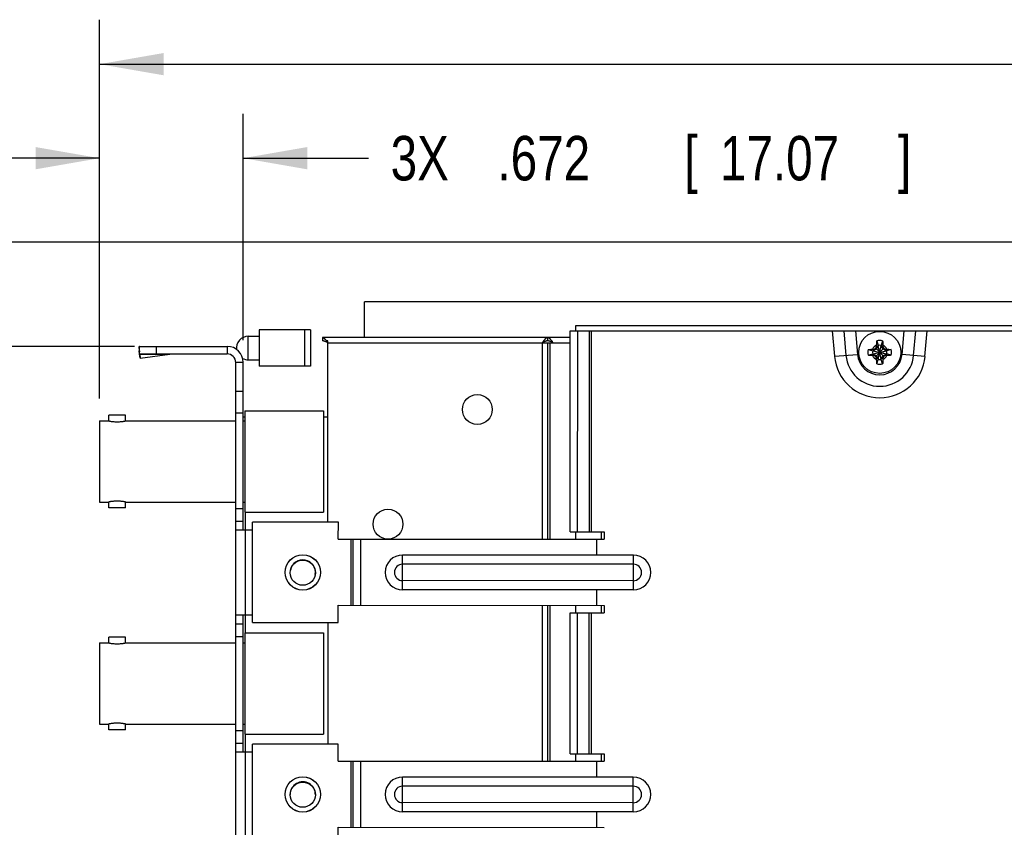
# Model space of a CAD drawing. Header units: inches. Extents: x 0.2 to 16.8, y 0.1 to 10.8.
# Tile 7 of 20: x 5.8 to 8.5, y 4.4 to 6.7. Entities that reach past the tile are written whole.
import ezdxf

# ---------------------------------------------------------------- set-up
doc = ezdxf.new("R2010")
doc.units = ezdxf.units.IN
doc.header["$LTSCALE"] = 0.935
doc.header["$MEASUREMENT"] = 0
doc.layers.get('0').update_dxf_attribs({"linetype": 'CONTINUOUS'})
doc.layers.add('DIMENSIONS', color=7, linetype='CONTINUOUS')
doc.styles.get("Standard").update_dxf_attribs({"font": 'txt', "width": 0.8})
doc.dimstyles.new('DIMSTYLE_1', dxfattribs={"dimtxt": 0.125, "dimasz": 0.18, "dimexe": 0.18, "dimexo": 0.0625, "dimgap": 0.09, "dimtad": 0, "dimtih": 1, "dimtoh": 1, "dimdec": 3, "dimlfac": 1.666667, "dimzin": 4, "dimdsep": 46, "dimtxsty": 'STANDARD', "dimblk": '_FILLED', "dimblk1": '_FILLED', "dimblk2": '_FILLED', "dimcen": 0.09, "dimadec": 0, "dimazin": 0, "dimtp": 0.001, "dimtm": 0.001, "dimtfac": 1, "dimtdec": 3, "dimtofl": 0, "dimtmove": 0, "dimatfit": 3, "dimldrblk": '_FILLED', "dimfxl": 1, "dimtolj": 1, "dimtzin": 4, "dimarcsym": 0})

# ---------------------------------------------------------------- blocks, each defined once
blk = doc.blocks.new('_FILLED')
at = {"color": 0, "linetype": 'BYBLOCK'}
blk.add_solid([(0, 0), (-1, 0.174), (-1, -0.174)], dxfattribs=at)
blk = doc.blocks.new('*D0')
at = {"layer": 'DIMENSIONS', "color": 2, "linetype": 'CONTINUOUS'}
for p, q in [((5.9837, 5.6404), (5.9837, 6.7056)), ((14.4167, 5.2487), (14.4167, 6.7056)), ((5.9837, 6.5806), (9.3754, 6.5806)), ((14.4167, 6.5806), (10.7254, 6.5806))]:
    blk.add_line(p, q, dxfattribs=at)
at = {"layer": 'DIMENSIONS', "color": 2, "linetype": 'CONTINUOUS', "xscale": 0.18, "yscale": 0.18, "zscale": 0.18, "rotation": 180}
blk.add_blockref('_FILLED', (5.9837, 6.5806), dxfattribs=at)
at = {"layer": 'DIMENSIONS', "color": 2, "linetype": 'CONTINUOUS', "xscale": 0.18, "yscale": 0.18, "zscale": 0.18}
blk.add_blockref('_FILLED', (14.4167, 6.5806), dxfattribs=at)
at = {"layer": 'DIMENSIONS', "color": 2, "linetype": 'CONTINUOUS', "width": 0.8}
for s, p in [('14.055', (9.4379, 6.5181)), ('[', (10.1629, 6.5181)), ('357', (10.2629, 6.5181)), (']', (10.5629, 6.5181))]:
    blk.add_text(s, height=0.125, dxfattribs=at).set_placement(p)
blk = doc.blocks.new('*D3')
at = {"layer": 'DIMENSIONS', "color": 2, "linetype": 'CONTINUOUS'}
for p, q in [((5.9837, 5.6415), (5.9837, 6.4413)), ((6.3869, 5.8048), (6.3869, 6.4413)), ((5.9837, 6.3163), (5.6237, 6.3163)), ((6.3869, 6.3163), (6.7387, 6.3163))]:
    blk.add_line(p, q, dxfattribs=at)
at = {"layer": 'DIMENSIONS', "color": 2, "linetype": 'CONTINUOUS', "xscale": 0.18, "yscale": 0.18, "zscale": 0.18}
blk.add_blockref('_FILLED', (5.9837, 6.3163), dxfattribs=at)
at = {"layer": 'DIMENSIONS', "color": 2, "linetype": 'CONTINUOUS', "xscale": 0.18, "yscale": 0.18, "zscale": 0.18, "rotation": 180}
blk.add_blockref('_FILLED', (6.3869, 6.3163), dxfattribs=at)
at = {"layer": 'DIMENSIONS', "color": 2, "linetype": 'CONTINUOUS', "width": 0.8}
for s, p in [('[', (7.6262, 6.2538)), (']', (8.2262, 6.2538)), ('3X ', (6.8012, 6.2538)), ('.672', (7.1012, 6.2538)), ('17.07', (7.7262, 6.2538))]:
    blk.add_text(s, height=0.125, dxfattribs=at).set_placement(p)
blk = doc.blocks.new('*D4')
at = {"layer": 'DIMENSIONS', "color": 2, "linetype": 'CONTINUOUS'}
for p, q in [((5.095, 6.2012), (4.9066, 6.2012)), ((5.095, 5.7873), (5.095, 6.2012)), ((6.0814, 5.7873), (4.97, 5.7873)), ((6.3034, 3.2463), (4.97, 3.2463)), ((5.095, 3.2463), (5.095, 2.8863))]:
    blk.add_line(p, q, dxfattribs=at)
at = {"layer": 'DIMENSIONS', "color": 2, "linetype": 'CONTINUOUS', "xscale": 0.18, "yscale": 0.18, "zscale": 0.18}
for p, rotation in [((5.095, 5.7873), 270), ((5.095, 3.2463), 90)]:
    blk.add_blockref('_FILLED', p, dxfattribs=dict(at, rotation=rotation))
at = {"layer": 'DIMENSIONS', "color": 2, "linetype": 'CONTINUOUS', "width": 0.8}
for s, p in [('4.235', (3.4191, 6.1387)), ('[', (4.0441, 6.1387)), ('107.57', (4.1441, 6.1387)), (']', (4.7441, 6.1387))]:
    blk.add_text(s, height=0.125, dxfattribs=at).set_placement(p)
blk = doc.blocks.new('*D5')
at = {"layer": 'DIMENSIONS', "color": 2, "linetype": 'CONTINUOUS'}
for p, q in [((5.3919, 6.5806), (5.2147, 6.5806)), ((5.3919, 6.0806), (5.3919, 6.5806)), ((11.5936, 6.0806), (5.2669, 6.0806)), ((6.3472, 3.3963), (5.2669, 3.3963)), ((5.3919, 3.3963), (5.3919, 3.0363))]:
    blk.add_line(p, q, dxfattribs=at)
at = {"layer": 'DIMENSIONS', "color": 2, "linetype": 'CONTINUOUS', "xscale": 0.18, "yscale": 0.18, "zscale": 0.18}
for p, rotation in [((5.3919, 6.0806), 270), ((5.3919, 3.3963), 90)]:
    blk.add_blockref('_FILLED', p, dxfattribs=dict(at, rotation=rotation))
at = {"layer": 'DIMENSIONS', "color": 2, "linetype": 'CONTINUOUS', "width": 0.8}
for s, p in [('4.474', (3.7272, 6.5181)), ('[', (4.3522, 6.5181)), ('113.64', (4.4522, 6.5181)), (']', (5.0522, 6.5181))]:
    blk.add_text(s, height=0.125, dxfattribs=at).set_placement(p)

msp = doc.modelspace()

# ---------------------------------------------------------------- linework, layer by layer
at = {"color": 7, "linetype": 'CONTINUOUS'}
for p, q in [((6.72773, 5.81186), (6.72773, 5.91266)), ((11.44909, 5.91266), (6.72773, 5.91266)), ((7.32053, 5.84546), (7.32053, 5.83108)), ((9.68127, 5.84546), (7.32053, 5.84546)), ((6.40122, 5.7496), (6.40122, 5.81574)), ((6.40122, 5.81574), (6.43193, 5.81574)), ((6.43193, 5.83346), (6.43193, 5.73189)), ((6.57602, 5.83346), (6.43193, 5.83346)), ((6.55948, 5.83346), (6.55948, 5.73189)), ((6.57602, 5.83346), (6.57602, 5.73189)), ((6.60977, 5.81186), (6.60977, 5.80286)), ((7.24193, 5.81186), (7.24193, 5.80286)), ((6.09411, 5.78583), (6.09483, 5.77489)), ((6.09411, 5.78583), (6.09593, 5.77231)), ((6.09593, 5.76626), (6.09593, 5.78726)), ((6.09593, 5.78726), (6.34193, 5.78726)), ((6.14393, 5.76626), (6.14393, 5.78726)), ((6.34193, 5.78726), (6.34193, 5.76626)), ((6.62084, 5.80286), (6.62084, 5.79926)), ((6.62477, 5.79926), (6.62084, 5.79926)), ((8.16352, 5.75905), (8.18633, 5.78187)), ((8.16352, 5.78187), (8.18633, 5.75905)), ((8.17079, 5.78858), (8.16567, 5.77971)), ((8.1661, 5.78628), (8.17079, 5.78858)), ((8.16675, 5.80282), (8.17079, 5.79023)), ((8.17079, 5.75069), (8.17906, 5.79023)), ((8.17079, 5.79023), (8.17079, 5.78858)), ((8.17906, 5.75069), (8.17079, 5.79023)), ((8.17079, 5.75235), (8.17906, 5.78858)), ((8.17906, 5.75235), (8.17079, 5.78858)), ((8.1831, 5.80282), (8.17906, 5.79023)), ((8.17906, 5.78858), (8.17906, 5.79023)), ((8.18418, 5.77971), (8.17906, 5.78858)), ((8.18375, 5.78628), (8.17906, 5.78858)), ((6.09593, 5.76675), (6.09483, 5.77489)), ((6.09755, 5.75461), (6.0961, 5.76545)), ((8.14257, 5.77864), (8.15516, 5.7746)), ((8.14257, 5.76228), (8.15516, 5.76633)), ((8.15516, 5.7746), (8.19469, 5.76633)), ((8.15681, 5.7746), (8.15516, 5.7746)), ((8.15516, 5.76633), (8.19469, 5.7746)), ((8.15516, 5.76633), (8.15681, 5.76633)), ((8.16567, 5.77971), (8.15681, 5.7746)), ((8.15681, 5.7746), (8.15911, 5.77929)), ((8.15681, 5.7746), (8.19304, 5.76633)), ((8.15681, 5.76633), (8.19304, 5.7746)), ((8.15911, 5.76163), (8.15681, 5.76633)), ((8.15681, 5.76633), (8.16567, 5.76121)), ((8.16567, 5.76121), (8.17079, 5.75235)), ((8.17079, 5.75235), (8.1661, 5.75464)), ((8.17079, 5.75235), (8.17079, 5.75069)), ((8.17906, 5.75235), (8.18418, 5.76121)), ((8.18375, 5.75464), (8.17906, 5.75235)), ((8.17906, 5.75069), (8.17906, 5.75235)), ((8.19304, 5.7746), (8.18418, 5.77971)), ((8.18418, 5.76121), (8.19304, 5.76633)), ((8.19075, 5.77929), (8.19304, 5.7746)), ((8.19304, 5.76633), (8.19075, 5.76163)), ((8.19469, 5.7746), (8.19304, 5.7746)), ((8.19304, 5.76633), (8.19469, 5.76633)), ((8.20728, 5.77864), (8.19469, 5.7746)), ((8.20728, 5.76228), (8.19469, 5.76633)), ((6.38693, 5.74226), (6.36593, 5.74226)), ((6.38693, 5.27186), (6.38693, 5.74226)), ((6.40122, 5.7496), (6.43193, 5.7496)), ((6.57602, 5.73189), (6.43193, 5.73189)), ((8.16675, 5.73811), (8.17079, 5.75069)), ((8.1831, 5.73811), (8.17906, 5.75069)), ((6.38693, 5.66006), (6.36593, 5.66006)), ((6.00932, 5.57786), (6.00932, 5.59378)), ((6.05672, 5.59378), (6.00932, 5.59378)), ((6.05672, 5.57786), (6.05672, 5.59378)), ((6.38693, 5.60006), (6.36593, 5.60006)), ((6.39173, 5.58866), (6.38693, 5.58866)), ((6.39173, 5.60606), (6.39173, 5.32166)), ((6.39173, 5.60606), (6.61253, 5.60606)), ((6.61253, 5.60606), (6.61253, 5.32166)), ((6.62477, 5.58866), (6.61253, 5.58866)), ((5.98373, 5.57786), (5.98373, 5.34986)), ((5.98373, 5.57786), (6.00932, 5.57786)), ((6.05672, 5.57786), (6.36593, 5.57786)), ((6.38693, 5.57786), (6.39173, 5.57786)), ((5.98373, 5.34986), (6.00932, 5.34986)), ((6.00932, 5.33394), (6.00932, 5.34986)), ((6.05672, 5.33394), (6.05672, 5.34986)), ((6.05672, 5.34986), (6.36593, 5.34986)), ((6.38693, 5.34986), (6.39173, 5.34986)), ((6.05672, 5.33394), (6.00932, 5.33394)), ((6.36593, 5.33186), (6.38693, 5.33186)), ((6.39173, 5.32166), (6.61253, 5.32166)), ((6.39293, 5.32166), (6.39293, 5.27186)), ((6.36593, 5.29586), (6.38693, 5.29586)), ((7.32053, 5.26648), (7.32053, 5.24548)), ((7.39268, 5.26647), (7.39267, 5.24547)), ((7.32053, 5.05948), (7.32053, 5.03848)), ((7.39265, 5.05947), (7.39264, 5.03847)), ((6.36593, 5.00786), (6.38693, 5.00786)), ((6.38693, 4.64786), (6.38693, 5.03186)), ((6.39293, 5.03186), (6.39293, 4.98206)), ((6.39173, 4.98206), (6.39173, 4.69766)), ((6.39173, 4.98206), (6.61253, 4.98206)), ((6.61253, 4.98206), (6.61253, 4.69766)), ((5.98373, 4.95386), (5.98373, 4.72586)), ((5.98373, 4.95386), (6.00932, 4.95386)), ((6.00932, 4.95386), (6.00932, 4.96978)), ((6.05672, 4.96978), (6.00932, 4.96978)), ((6.05672, 4.95386), (6.05672, 4.96978)), ((6.05672, 4.95386), (6.36593, 4.95386)), ((6.36593, 4.97186), (6.38693, 4.97186)), ((6.38693, 4.95386), (6.39173, 4.95386)), ((5.98373, 4.72586), (6.00932, 4.72586)), ((6.00932, 4.70994), (6.00932, 4.72586)), ((6.05672, 4.70994), (6.00932, 4.70994)), ((6.05672, 4.70994), (6.05672, 4.72586)), ((6.05672, 4.72586), (6.36593, 4.72586)), ((6.36593, 4.70786), (6.38693, 4.70786)), ((6.38693, 4.72586), (6.39173, 4.72586)), ((6.39173, 4.69766), (6.61253, 4.69766)), ((6.39293, 4.69766), (6.39293, 4.64786)), ((6.36593, 4.67186), (6.38693, 4.67186)), ((7.32053, 4.64248), (7.32053, 4.62148)), ((7.39259, 4.64247), (7.39259, 4.62147))]:
    msp.add_line(p, q, dxfattribs=at)
at = {"color": 3, "linetype": 'CONTINUOUS'}
for p, q in [((7.30552, 5.81186), (6.60977, 5.81186)), ((7.30544, 5.26648), (7.30552, 5.83108)), ((7.30552, 5.83108), (9.66274, 5.83075)), ((7.32644, 5.26648), (7.32652, 5.83108)), ((7.35926, 5.26647), (7.35934, 5.83107)), ((7.36526, 5.26647), (7.36534, 5.83107)), ((8.04156, 5.83098), (8.04781, 5.75936)), ((8.07398, 5.83097), (8.07999, 5.76217)), ((8.1064, 5.83097), (8.11216, 5.76498)), ((8.23768, 5.76496), (8.24347, 5.83095)), ((8.26986, 5.76214), (8.27589, 5.83095)), ((8.30203, 5.75932), (8.30831, 5.83094)), ((6.62477, 5.80286), (6.62084, 5.80286)), ((6.62477, 5.29358), (6.62477, 5.80286)), ((6.62477, 5.79686), (7.30552, 5.79686)), ((7.22693, 5.79686), (7.22693, 5.24549)), ((7.24193, 5.79686), (7.24193, 5.24549)), ((7.24793, 5.79686), (7.24793, 5.24549)), ((6.09593, 5.76626), (6.34193, 5.76626)), ((6.09683, 5.76555), (6.09755, 5.75461)), ((6.09683, 5.76555), (6.18134, 5.76555)), ((6.09755, 5.75461), (6.18134, 5.76555)), ((8.04781, 5.75936), (8.11216, 5.76498)), ((8.30203, 5.75932), (8.23768, 5.76496)), ((6.36593, 3.24626), (6.36593, 5.74226)), ((6.41303, 5.0116), (6.41307, 5.2936)), ((6.65427, 5.29357), (6.41307, 5.2936)), ((6.65426, 5.24557), (6.65427, 5.29357)), ((6.36593, 5.27186), (6.41306, 5.27186)), ((6.39293, 5.27186), (6.39293, 5.03186)), ((7.30544, 5.26648), (7.40126, 5.26647)), ((7.40126, 5.26647), (7.40126, 5.24547)), ((6.65426, 5.24557), (7.40126, 5.24547)), ((6.69023, 5.05957), (6.69026, 5.24557)), ((6.69623, 5.05957), (6.69626, 5.24557)), ((6.71723, 5.05956), (6.71726, 5.24556)), ((7.38025, 5.20085), (7.38026, 5.24547)), ((6.83484, 5.10296), (6.83485, 5.20093)), ((7.48285, 5.20084), (6.83485, 5.20093)), ((7.48284, 5.10287), (7.48285, 5.20084)), ((7.48285, 5.17495), (6.83485, 5.17504)), ((7.48284, 5.12876), (6.83484, 5.12885)), ((7.48284, 5.10287), (6.83484, 5.10296)), ((7.38023, 5.05947), (7.38024, 5.10289)), ((6.65423, 5.01157), (6.65423, 5.05957)), ((6.65423, 5.05957), (7.40123, 5.05947)), ((7.22693, 5.05949), (7.22693, 4.62149)), ((7.24193, 5.05949), (7.24193, 4.62149)), ((7.24793, 5.05949), (7.24793, 4.62149)), ((7.30536, 4.64248), (7.30541, 5.03848)), ((7.30541, 5.03848), (7.40123, 5.03847)), ((7.32636, 4.64248), (7.32641, 5.03848)), ((7.35918, 4.64247), (7.35923, 5.03847)), ((7.36518, 4.64247), (7.36523, 5.03847)), ((7.40123, 5.05947), (7.40123, 5.03847)), ((6.41303, 5.03186), (6.36593, 5.03186)), ((6.41303, 5.0116), (6.65423, 5.01157)), ((6.60977, 5.01158), (6.60977, 5.01086)), ((6.60977, 5.01086), (6.62477, 5.01086)), ((6.62477, 5.01158), (6.62477, 4.66958)), ((6.36593, 4.64786), (6.41298, 4.64786)), ((6.39293, 4.64786), (6.39293, 4.40786)), ((6.41294, 4.3876), (6.41298, 4.6696)), ((6.65418, 4.66957), (6.41298, 4.6696)), ((6.65417, 4.62157), (6.65418, 4.66957)), ((6.65417, 4.62157), (7.40117, 4.62147)), ((6.69015, 4.43557), (6.69017, 4.62157)), ((6.69615, 4.43557), (6.69617, 4.62157)), ((6.71715, 4.43556), (6.71717, 4.62156)), ((7.30536, 4.64248), (7.40118, 4.64247)), ((7.38017, 4.57685), (7.38017, 4.62147)), ((7.40118, 4.64247), (7.40117, 4.62147)), ((6.83475, 4.47896), (6.83477, 4.57693)), ((7.48277, 4.57684), (6.83477, 4.57693)), ((7.48275, 4.47887), (7.48277, 4.57684)), ((7.48276, 4.55095), (6.83476, 4.55104)), ((7.48276, 4.50476), (6.83476, 4.50485)), ((7.48275, 4.47887), (6.83475, 4.47896)), ((7.38015, 4.43547), (7.38015, 4.47889)), ((6.65414, 4.38757), (6.65415, 4.43557)), ((6.65415, 4.43557), (7.40115, 4.43547))]:
    msp.add_line(p, q, dxfattribs=at)
at = {"color": 7, "linetype": 'CONTINUOUS'}
for centre, radius in [((8.17493, 5.77046), 0.05906), ((6.55446, 5.15199), 0.04949), ((6.55432, 5.15126), 0.03543), ((6.55437, 4.52799), 0.04949), ((6.55432, 4.52726), 0.03543)]:
    msp.add_circle(centre, radius, dxfattribs=at)
at = {"color": 3, "linetype": 'CONTINUOUS'}
for centre, radius in [((7.04465, 5.60996), 0.042), ((6.79373, 5.2877), 0.042), ((6.55446, 5.15199), 0.0498), ((6.55437, 4.52799), 0.0498)]:
    msp.add_circle(centre, radius, dxfattribs=at)
at = {"color": 7, "linetype": 'CONTINUOUS'}
for centre, radius, start, end in [((6.40122, 5.78267), 0.03307, 90, 188.01966), ((6.34193, 5.74226), 0.045, 0, 90), ((8.17493, 5.77046), 0.02193, 113.44647, 156.55353), ((8.17493, 5.77046), 0.03337, 75.81313, 104.18687), ((8.17493, 5.77046), 0.0202, 78.18933, 101.81067), ((8.17493, 5.77046), 0.02193, 23.44647, 66.55353), ((6.40122, 5.78267), 0.03307, 241.4157, 270), ((8.17493, 5.77046), 0.03337, 165.81313, 194.18687), ((8.17493, 5.77046), 0.0202, 168.18933, 191.81067), ((8.17493, 5.77046), 0.02193, 203.44647, 246.55353), ((8.17493, 5.77046), 0.02193, 293.44647, 336.55353), ((8.17493, 5.77046), 0.0202, 348.18933, 11.81067), ((8.17493, 5.77046), 0.03337, 345.81313, 14.18687), ((8.17493, 5.77046), 0.03337, 255.81313, 284.18687), ((8.17493, 5.77046), 0.0202, 258.18933, 281.81067), ((6.55446, 5.15199), 0.03543, 349.94636, 169.86059), ((6.55437, 4.52799), 0.03543, 358.81733, 179.99205)]:
    msp.add_arc(centre, radius, start, end, dxfattribs=at)
at = {"color": 3, "linetype": 'CONTINUOUS'}
for centre, radius, start, end in [((6.34193, 5.74226), 0.024, 0, 90), ((8.17493, 5.77046), 0.1276, 184.99205, 354.99205), ((8.17493, 5.77046), 0.0953, 184.99205, 354.99205), ((8.17493, 5.77046), 0.063, 184.99205, 354.99205), ((6.83485, 5.15195), 0.04898, 89.99205, 269.99205), ((7.48285, 5.15186), 0.04898, 269.99205, 89.99205), ((6.83485, 5.15195), 0.0231, 89.99205, 269.99205), ((7.48285, 5.15186), 0.0231, 269.99205, 89.99205), ((6.83476, 4.52795), 0.04898, 89.99205, 269.99205), ((7.48276, 4.52786), 0.04898, 269.99205, 89.99205), ((6.83476, 4.52795), 0.0231, 89.99205, 269.99205), ((7.48276, 4.52786), 0.0231, 269.99205, 89.99205)]:
    msp.add_arc(centre, radius, start, end, dxfattribs=at)
for points, knots in [([(6.62084, 5.80286), (6.62027, 5.80369), (6.6194, 5.8049), (6.61819, 5.80642), (6.61728, 5.80747), (6.61636, 5.80845), (6.61543, 5.80933), (6.61449, 5.81009), (6.61328, 5.81091), (6.61201, 5.81151), (6.61072, 5.81181), (6.61009, 5.81186), (6.60977, 5.81186)], [0, 0, 0, 0, 0.2051867, 0.3021325, 0.3947194, 0.486914, 0.5737894, 0.6553578, 0.7318046, 0.8712255, 0.9363518, 1, 1, 1, 1]), ([(7.24193, 5.81186), (7.24161, 5.81186), (7.24098, 5.81181), (7.23969, 5.81151), (7.23842, 5.81091), (7.23721, 5.81009), (7.23627, 5.80933), (7.23533, 5.80845), (7.2344, 5.80746), (7.23347, 5.80637), (7.23226, 5.80484), (7.23141, 5.80366), (7.23086, 5.80287)], [0, 0, 0, 0, 0.0636986, 0.1288763, 0.2684074, 0.3449146, 0.4265475, 0.5134915, 0.605759, 0.7032015, 0.8054339, 1, 1, 1, 1]), ([(7.25387, 5.80287), (7.25328, 5.80366), (7.25236, 5.80485), (7.25106, 5.80637), (7.25005, 5.80746), (7.24904, 5.80845), (7.24803, 5.80933), (7.24702, 5.81009), (7.2457, 5.81092), (7.24434, 5.81151), (7.24295, 5.81181), (7.24226, 5.81186), (7.24193, 5.81186)], [0, 0, 0, 0, 0.1910175, 0.2917463, 0.3880469, 0.4795796, 0.5662281, 0.6480279, 0.7251757, 0.8673337, 0.9343222, 1, 1, 1, 1]), ([(7.23086, 5.80287), (7.2308, 5.80278), (7.2301, 5.80176), (7.22877, 5.79977), (7.22755, 5.79784), (7.22693, 5.79686)], [0, 0, 0, 0, 0.0455827, 0.5162466, 1, 1, 1, 1]), ([(7.25475, 5.80168), (7.25453, 5.80199), (7.25424, 5.80239), (7.25394, 5.80278), (7.25387, 5.80287)], [0, 0, 0, 0, 0.7723213, 1, 1, 1, 1]), ([(7.25813, 5.79686), (7.25745, 5.79784), (7.25634, 5.79945), (7.25521, 5.80105), (7.25475, 5.80168)], [0, 0, 0, 0, 0.6051322, 1, 1, 1, 1]), ([(6.09599, 5.76626), (6.09605, 5.76625), (6.09618, 5.76621), (6.09639, 5.76608), (6.09662, 5.76584), (6.09676, 5.76565), (6.09683, 5.76555)], [0, 0, 0, 0, 0.1371146, 0.3680695, 0.6519781, 1, 1, 1, 1])]:
    msp.add_open_spline(points, degree=3, knots=knots, dxfattribs=at)
at = {"color": 7, "linetype": 'CONTINUOUS'}
for points, knots in [([(6.09593, 5.78726), (6.09585, 5.78726), (6.09569, 5.78725), (6.09536, 5.78715), (6.09495, 5.7869), (6.0945, 5.78643), (6.09424, 5.78605), (6.09411, 5.78583)], [0, 0, 0, 0, 0.0977433, 0.1987168, 0.4208734, 0.6845758, 1, 1, 1, 1]), ([(6.61715, 5.80116), (6.61658, 5.80141), (6.61539, 5.80188), (6.61355, 5.80244), (6.61166, 5.80278), (6.6104, 5.80286), (6.60977, 5.80286)], [0, 0, 0, 0, 0.247417, 0.5038013, 0.753684, 1, 1, 1, 1]), ([(6.62084, 5.79926), (6.62026, 5.7996), (6.61908, 5.80025), (6.61784, 5.80085), (6.61719, 5.80114), (6.61715, 5.80116)], [0, 0, 0, 0, 0.4907061, 0.968448, 1, 1, 1, 1]), ([(7.24193, 5.80286), (7.2413, 5.80286), (7.24004, 5.80278), (7.23815, 5.80244), (7.23627, 5.80187), (7.23439, 5.80112), (7.23252, 5.8002), (7.23129, 5.79952), (7.23068, 5.79916)], [0, 0, 0, 0, 0.1567533, 0.3157764, 0.4789371, 0.6473172, 0.8212059, 1, 1, 1, 1]), ([(7.25408, 5.79916), (7.25341, 5.79952), (7.25208, 5.8002), (7.25005, 5.80112), (7.24803, 5.80187), (7.246, 5.80244), (7.24396, 5.80278), (7.2426, 5.80286), (7.24193, 5.80286)], [0, 0, 0, 0, 0.1772676, 0.3502282, 0.5183695, 0.6819626, 0.8419638, 1, 1, 1, 1]), ([(8.15911, 5.77929), (8.15947, 5.77951), (8.16021, 5.77994), (8.16132, 5.78059), (8.16242, 5.78123), (8.16315, 5.78166), (8.16352, 5.78187)], [0, 0, 0, 0, 0.2508912, 0.5018552, 0.7518226, 1, 1, 1, 1]), ([(8.16352, 5.78187), (8.16373, 5.78224), (8.16416, 5.78297), (8.1648, 5.78408), (8.16545, 5.78518), (8.16588, 5.78591), (8.1661, 5.78628)], [0, 0, 0, 0, 0.2490886, 0.4994075, 0.7500914, 1, 1, 1, 1]), ([(8.1661, 5.78628), (8.1661, 5.78672), (8.16612, 5.78763), (8.16616, 5.78906), (8.16619, 5.79006), (8.1662, 5.79058)], [0, 0, 0, 0, 0.3044765, 0.636203, 1, 1, 1, 1]), ([(8.1662, 5.79058), (8.16622, 5.79125), (8.16626, 5.79265), (8.16634, 5.79487), (8.16644, 5.79732), (8.16658, 5.79999), (8.16668, 5.80185), (8.16675, 5.80282)], [0, 0, 0, 0, 0.1641649, 0.3440854, 0.5435825, 0.7641446, 1, 1, 1, 1]), ([(8.1831, 5.80282), (8.18316, 5.80188), (8.18327, 5.80004), (8.18341, 5.79737), (8.18351, 5.79491), (8.18359, 5.79267), (8.18363, 5.79125), (8.18365, 5.79058)], [0, 0, 0, 0, 0.2305806, 0.4514777, 0.6530114, 0.8347373, 1, 1, 1, 1]), ([(8.18365, 5.79058), (8.18366, 5.79006), (8.18369, 5.78906), (8.18373, 5.78763), (8.18375, 5.78672), (8.18375, 5.78628)], [0, 0, 0, 0, 0.3632825, 0.6953976, 1, 1, 1, 1]), ([(8.18375, 5.78628), (8.18397, 5.78591), (8.1844, 5.78518), (8.18505, 5.78407), (8.18569, 5.78297), (8.18612, 5.78224), (8.18633, 5.78187)], [0, 0, 0, 0, 0.2510501, 0.5020312, 0.7519278, 1, 1, 1, 1]), ([(8.18633, 5.78187), (8.1867, 5.78166), (8.18744, 5.78123), (8.18854, 5.78059), (8.18964, 5.77994), (8.19038, 5.77951), (8.19075, 5.77929)], [0, 0, 0, 0, 0.249088, 0.4994065, 0.7500905, 1, 1, 1, 1]), ([(8.14257, 5.77864), (8.14351, 5.7787), (8.14535, 5.77881), (8.14801, 5.77894), (8.15048, 5.77905), (8.15272, 5.77913), (8.15413, 5.77917), (8.15481, 5.77919)], [0, 0, 0, 0, 0.2305807, 0.4514774, 0.653011, 0.8347371, 1, 1, 1, 1]), ([(8.15481, 5.76174), (8.15414, 5.76175), (8.15273, 5.7618), (8.15051, 5.76188), (8.14807, 5.76198), (8.14539, 5.76211), (8.14353, 5.76222), (8.14257, 5.76228)], [0, 0, 0, 0, 0.1641649, 0.3440853, 0.5435825, 0.7641446, 1, 1, 1, 1]), ([(8.15481, 5.77919), (8.15533, 5.7792), (8.15632, 5.77923), (8.15776, 5.77926), (8.15867, 5.77928), (8.15911, 5.77929)], [0, 0, 0, 0, 0.3632421, 0.6953917, 1, 1, 1, 1]), ([(8.15911, 5.76163), (8.15867, 5.76164), (8.15776, 5.76166), (8.15632, 5.7617), (8.15533, 5.76172), (8.15481, 5.76174)], [0, 0, 0, 0, 0.3044764, 0.6362029, 1, 1, 1, 1]), ([(8.16352, 5.75905), (8.16315, 5.75927), (8.16241, 5.75969), (8.16131, 5.76034), (8.16021, 5.76098), (8.15947, 5.76142), (8.15911, 5.76163)], [0, 0, 0, 0, 0.2491761, 0.4995536, 0.750223, 1, 1, 1, 1]), ([(8.1661, 5.75464), (8.16588, 5.75501), (8.16545, 5.75575), (8.1648, 5.75685), (8.16416, 5.75795), (8.16373, 5.75869), (8.16352, 5.75905)], [0, 0, 0, 0, 0.2510282, 0.5020071, 0.7519135, 1, 1, 1, 1]), ([(8.1662, 5.75034), (8.16619, 5.75086), (8.16616, 5.75186), (8.16612, 5.75329), (8.1661, 5.75421), (8.1661, 5.75464)], [0, 0, 0, 0, 0.3632417, 0.6953915, 1, 1, 1, 1]), ([(8.18375, 5.75464), (8.18375, 5.75421), (8.18373, 5.75329), (8.18369, 5.75186), (8.18366, 5.75086), (8.18365, 5.75034)], [0, 0, 0, 0, 0.3044762, 0.6362025, 1, 1, 1, 1]), ([(8.18633, 5.75905), (8.18612, 5.75869), (8.18569, 5.75795), (8.18505, 5.75685), (8.1844, 5.75574), (8.18397, 5.75501), (8.18375, 5.75464)], [0, 0, 0, 0, 0.2491759, 0.4995533, 0.7502227, 1, 1, 1, 1]), ([(8.19075, 5.76163), (8.19038, 5.76141), (8.18964, 5.76098), (8.18853, 5.76034), (8.18743, 5.75969), (8.1867, 5.75926), (8.18633, 5.75905)], [0, 0, 0, 0, 0.2510292, 0.5020083, 0.7519142, 1, 1, 1, 1]), ([(8.19075, 5.77929), (8.19118, 5.77928), (8.19209, 5.77926), (8.19353, 5.77923), (8.19452, 5.7792), (8.19504, 5.77919)], [0, 0, 0, 0, 0.3044764, 0.6362029, 1, 1, 1, 1]), ([(8.19504, 5.76174), (8.19452, 5.76172), (8.19353, 5.7617), (8.19209, 5.76166), (8.19118, 5.76164), (8.19075, 5.76163)], [0, 0, 0, 0, 0.3632417, 0.6953913, 1, 1, 1, 1]), ([(8.19504, 5.77919), (8.19571, 5.77917), (8.19712, 5.77913), (8.19934, 5.77905), (8.20178, 5.77894), (8.20446, 5.77881), (8.20632, 5.7787), (8.20728, 5.77864)], [0, 0, 0, 0, 0.1641649, 0.3440853, 0.5435825, 0.7641446, 1, 1, 1, 1]), ([(8.20728, 5.76228), (8.20634, 5.76222), (8.2045, 5.76211), (8.20184, 5.76198), (8.19937, 5.76188), (8.19713, 5.7618), (8.19572, 5.76175), (8.19504, 5.76174)], [0, 0, 0, 0, 0.2305807, 0.4514774, 0.653011, 0.8347371, 1, 1, 1, 1]), ([(8.16675, 5.73811), (8.16669, 5.73905), (8.16658, 5.74089), (8.16644, 5.74355), (8.16634, 5.74601), (8.16626, 5.74825), (8.16622, 5.74967), (8.1662, 5.75034)], [0, 0, 0, 0, 0.2305807, 0.4514774, 0.653011, 0.8347371, 1, 1, 1, 1]), ([(8.18365, 5.75034), (8.18363, 5.74967), (8.18359, 5.74827), (8.18351, 5.74605), (8.18341, 5.7436), (8.18328, 5.74093), (8.18317, 5.73907), (8.1831, 5.73811)], [0, 0, 0, 0, 0.1641649, 0.3440854, 0.5435825, 0.7641446, 1, 1, 1, 1]), ([(6.00932, 5.57786), (6.00948, 5.57783), (6.01008, 5.57771), (6.01141, 5.57744), (6.01356, 5.57705), (6.01647, 5.57658), (6.02, 5.57611), (6.02405, 5.5757), (6.02845, 5.57543), (6.03303, 5.57534), (6.03761, 5.57543), (6.04201, 5.57571), (6.04605, 5.57611), (6.04959, 5.57658), (6.05249, 5.57705), (6.05464, 5.57744), (6.05597, 5.57771), (6.05657, 5.57783), (6.05672, 5.57786)], [0, 0, 0, 0, 0.0097452, 0.0385909, 0.0851837, 0.1475527, 0.2232444, 0.3094063, 0.402865, 0.5000624, 0.5972756, 0.6907617, 0.7769387, 0.8526109, 0.9149321, 0.9614683, 0.9902728, 1, 1, 1, 1]), ([(6.05672, 5.34986), (6.05657, 5.34989), (6.05597, 5.35002), (6.05464, 5.35028), (6.05249, 5.35068), (6.04959, 5.35114), (6.04605, 5.35162), (6.04201, 5.35202), (6.03761, 5.35229), (6.03303, 5.35238), (6.02845, 5.35229), (6.02405, 5.35202), (6.02, 5.35162), (6.01647, 5.35115), (6.01356, 5.35068), (6.01141, 5.35028), (6.01008, 5.35002), (6.00948, 5.34989), (6.00932, 5.34986)], [0, 0, 0, 0, 0.0097272, 0.0385317, 0.0850679, 0.1473891, 0.2230613, 0.3092383, 0.4027244, 0.4999376, 0.597135, 0.6905937, 0.7767556, 0.8524473, 0.9148163, 0.9614091, 0.9902548, 1, 1, 1, 1]), ([(6.00932, 4.95386), (6.00948, 4.95383), (6.01008, 4.95371), (6.01141, 4.95344), (6.01356, 4.95305), (6.01647, 4.95258), (6.02, 4.95211), (6.02405, 4.9517), (6.02845, 4.95143), (6.03303, 4.95134), (6.03761, 4.95143), (6.04201, 4.95171), (6.04605, 4.95211), (6.04959, 4.95258), (6.05249, 4.95305), (6.05464, 4.95344), (6.05597, 4.95371), (6.05657, 4.95383), (6.05672, 4.95386)], [0, 0, 0, 0, 0.0097452, 0.0385909, 0.0851837, 0.1475527, 0.2232444, 0.3094063, 0.402865, 0.5000624, 0.5972756, 0.6907617, 0.7769387, 0.8526109, 0.9149321, 0.9614683, 0.9902728, 1, 1, 1, 1]), ([(6.05672, 4.72586), (6.05657, 4.72589), (6.05597, 4.72602), (6.05464, 4.72628), (6.05249, 4.72668), (6.04959, 4.72714), (6.04605, 4.72762), (6.04201, 4.72802), (6.03761, 4.72829), (6.03303, 4.72838), (6.02845, 4.72829), (6.02405, 4.72802), (6.02, 4.72762), (6.01647, 4.72715), (6.01356, 4.72668), (6.01141, 4.72628), (6.01008, 4.72602), (6.00948, 4.72589), (6.00932, 4.72586)], [0, 0, 0, 0, 0.0097272, 0.0385317, 0.0850679, 0.1473891, 0.2230613, 0.3092383, 0.4027244, 0.4999376, 0.597135, 0.6905937, 0.7767556, 0.8524473, 0.9148163, 0.9614091, 0.9902548, 1, 1, 1, 1])]:
    msp.add_open_spline(points, degree=3, knots=knots, dxfattribs=at)
for points in [[(7.23068, 5.79916), (7.22941, 5.79842), (7.22817, 5.79764), (7.22693, 5.79686)], [(7.25813, 5.79686), (7.25678, 5.79764), (7.25544, 5.79842), (7.25408, 5.79916)], [(6.57563, 5.18029), (6.5757, 5.17999), (6.57578, 5.17969), (6.57585, 5.1794)], [(6.57565, 4.5562), (6.57572, 4.55594), (6.57578, 4.55567), (6.57585, 4.5554)]]:
    msp.add_open_spline(points, degree=3, dxfattribs=at)

# ---------------------------------------------------------------- dimensions: what is measured, and where the dimension line sits
at = {"layer": 'DIMENSIONS', "color": 2, "linetype": 'CONTINUOUS'}
for base, p1, p2, angle, picture, middle in [((5.98373, 6.58061), (14.41673, 5.2487), (5.98373, 5.64036), 180, '*D0', (10.05044, 6.58061)), ((5.39193, 6.08061), (6.34723, 3.39626), (11.59363, 6.08061), 90, '*D5', (4.43965, 6.58061)), ((5.095, 3.24626), (6.08143, 5.78726), (6.30343, 3.24626), 270, '*D4', (4.13165, 6.20121))]:
    dim = msp.add_linear_dim(base=base, p1=p1, p2=p2, angle=angle, dimstyle='DIMSTYLE_1', dxfattribs=at)
    dim.commit()
    dim.dimension.update_dxf_attribs({"geometry": picture, "text_midpoint": middle, "dimtype": 160})
dim = msp.add_linear_dim(base=(6.38693, 6.31625), p1=(5.98373, 5.64154), p2=(6.38693, 5.80476), text='3X <>', dimstyle='DIMSTYLE_1', dxfattribs=at)
dim.commit()
dim.dimension.update_dxf_attribs({"geometry": '*D3', "text_midpoint": (7.56371, 6.31625), "dimtype": 160})

doc.saveas('drawing.dxf')
